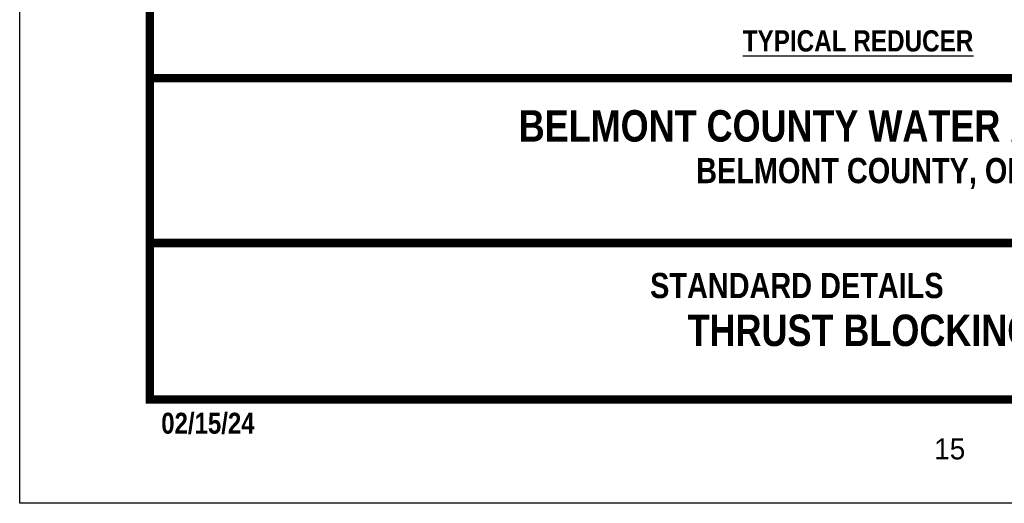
# Model space of a CAD drawing. Extents: x -4.5 to 4, y -4.5 to 6.5.
# Tile 1 of 173: x -4.5 to 0.2, y -4.5 to -2.2. Entities that reach past the tile are written whole.
import ezdxf
from ezdxf.enums import TextEntityAlignment as Align

# ---------------------------------------------------------------- set-up
doc = ezdxf.new("R2010")
doc.units = 0
doc.header["$MEASUREMENT"] = 0
doc.layers.get('DEFPOINTS').update_dxf_attribs({"linetype": 'CONTINUOUS'})
for name, color, linetype in [('BORDER', 7, 'CONTINUOUS'), ('DETAILS', 7, 'CONTINUOUS'), ('TEXT', 7, 'CONTINUOUS')]:
    doc.layers.add(name, color=color, linetype=linetype)
doc.styles.add('TECHNICAL', font='techb___.ttf')

msp = doc.modelspace()

# ---------------------------------------------------------------- linework, layer by layer
at = {"layer": 'BORDER', "const_width": 0.04}
msp.add_lwpolyline([(-3.89125, -3.97155), (-3.89125, 6.02845), (3.60875, 6.02845), (3.60875, -3.97155)], close=True, dxfattribs=at)
for points in [[(-3.89125, -2.4374), (3.60875, -2.4374)], [(-3.89125, -3.22483), (3.60875, -3.22483)]]:
    msp.add_lwpolyline(points, dxfattribs=at)
at = {"layer": 'DEFPOINTS', "color": 3, "ltscale": 2}
msp.add_lwpolyline([(-4.51293, -4.4679), (-4.51293, 6.5321), (3.98707, 6.5321), (3.98707, -4.4679)], close=True, dxfattribs=at)

# ---------------------------------------------------------------- texts
at = {"layer": 'BORDER', "style": 'TECHNICAL'}
msp.add_text('02/15/24', height=0.1, dxfattribs=at).set_placement((-3.83705, -4.13548))
at = {"layer": 'DETAILS', "color": 7, "style": 'TECHNICAL'}
msp.add_text('%%UTYPICAL REDUCER', height=0.10125, dxfattribs=at).set_placement((-1.06029, -2.31036))
at = {"layer": 'TEXT', "color": 7, "style": 'TECHNICAL'}
for s, p in [('BELMONT COUNTY WATER AND SEWER DISTRICT', (2.1073, -2.66564)), ('THRUST BLOCKING', (0.337, -3.64187))]:
    msp.add_text(s, height=0.15, dxfattribs=at).set_placement(p, align=Align.MIDDLE_RIGHT)
for s, p in [('BELMONT COUNTY, OHIO', (-1.28256, -2.93921)), ('STANDARD DETAILS', (-1.50238, -3.48813))]:
    msp.add_text(s, height=0.1203954, dxfattribs=at).set_placement(p)
at = {"layer": 'TEXT'}
msp.add_text('15', height=0.1, dxfattribs=at).set_placement((-0.1461, -4.25817))

doc.saveas('drawing.dxf')
